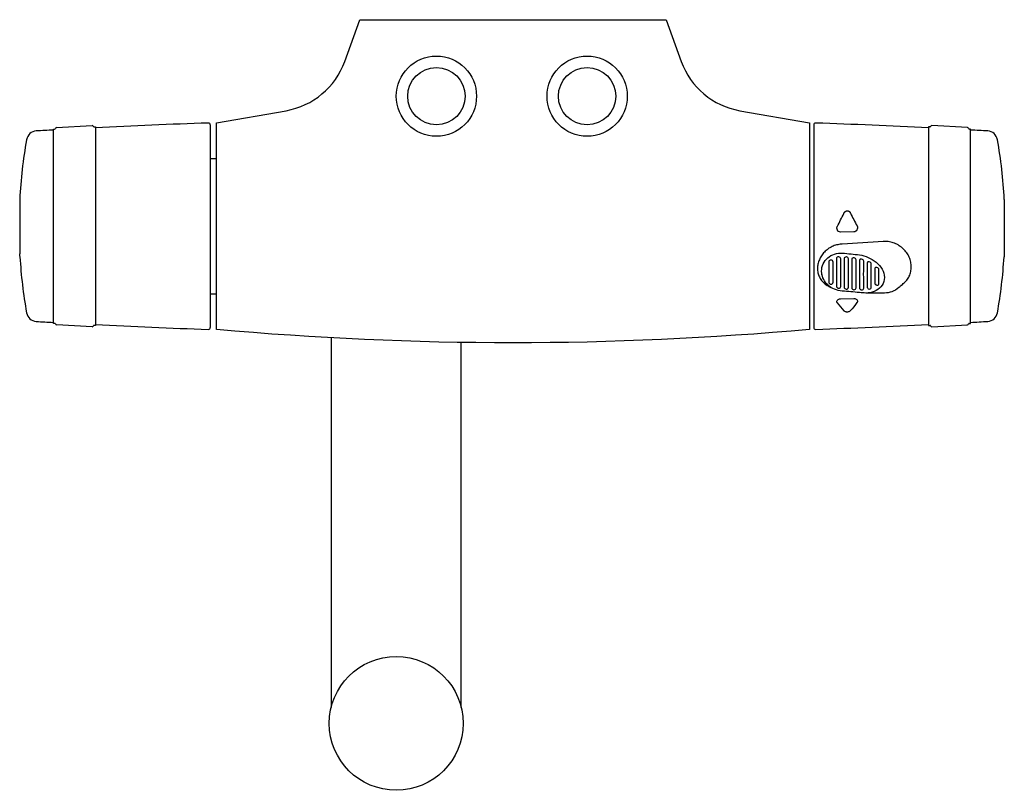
# Model space of a CAD drawing. Header units: millimetres. Extents: x -129 to 128, y -202 to 0.
import ezdxf

# ---------------------------------------------------------------- set-up
doc = ezdxf.new("R2010")
doc.units = ezdxf.units.MM
doc.header["$MEASUREMENT"] = 0
doc.layers.add('PLANNING', color=1, linetype='Continuous')

# ---------------------------------------------------------------- blocks, each defined once
blk = doc.blocks.new('94960000_t')
at = {"layer": 'PLANNING'}
for p, q in [((-119.25, -28.18), (-109.97, -27.7)), ((-109.41, -28.04), (-109.1, -28.02)), ((-109.1, -28.02), (-109.1, -79.98)), ((-79.1, -27.52), (-79.1, -80.48)), ((78.6, -27.52), (78.6, -80.48)), ((108.91, -28.04), (108.6, -28.02)), ((108.6, -28.02), (108.6, -79.98)), ((118.75, -28.18), (109.47, -27.69)), ((-120.1, -28.6), (-119.78, -28.59)), ((-120.1, -79.4), (-120.1, -28.6)), ((119.6, -28.6), (119.28, -28.59)), ((119.6, -79.4), (119.6, -28.6)), ((-79.1, -36.32), (-77.5, -36.32)), ((-128.91, -46.99), (-128.91, -60.74)), ((128.41, -46.99), (128.41, -60.73)), ((-128.91, -60.74), (-128.88, -61.21)), ((128.41, -60.73), (128.39, -61.2)), ((-128.85, -61.88), (-128.85, -62.01)), ((128.35, -61.87), (128.35, -62.01)), ((-79.1, -71.68), (-77.5, -71.68)), ((92.83, -70.14), (92.83, -70.14)), ((-119.7, -79.42), (-120.1, -79.4)), ((119.2, -79.42), (119.6, -79.4)), ((-109.97, -80.29), (-119.24, -79.8)), ((-109.1, -79.98), (-109.5, -79.96)), ((108.6, -79.98), (109, -79.96)), ((109.47, -80.29), (118.75, -79.8)), ((-47.5, -83.19), (-47.5, -179.85)), ((-13.5, -179.85), (-13.5, -84.39))]:
    blk.add_line(p, q, dxfattribs=at)
for points in [[(-39.99, 0), (40, 0), (43.98, -10.94, 0.267941), (59.3, -23.79), (77.5, -27), (77.5, -81, -0.045161), (-77.5, -81), (-77.5, -27.01), (-59.29, -23.8, 0.26772), (-43.98, -10.95), (-39.99, 0)], [(85.12, -55.4, -0.126734), (84.8, -55.07, -0.132669), (84.65, -54.52, -0.091894), (84.72, -54.13, -0.035032), (84.78, -54.02, 0.005649), (86.48, -50.67, 0.011057), (86.54, -50.52), (86.56, -50.49), (86.58, -50.46), (86.59, -50.43), (86.61, -50.4), (86.63, -50.37), (86.65, -50.35), (86.67, -50.32), (86.69, -50.29), (86.71, -50.27), (86.73, -50.25), (86.76, -50.22), (86.78, -50.2), (86.81, -50.18), (86.82, -50.17), (86.83, -50.16), (86.84, -50.15), (86.86, -50.14), (86.87, -50.13), (86.89, -50.12), (86.91, -50.1), (86.94, -50.08), (86.96, -50.07), (86.99, -50.05), (87, -50.05), (87.02, -50.04), (87.03, -50.04), (87.05, -50.03), (87.06, -50.02), (87.07, -50.02), (87.09, -50.01), (87.1, -50.01), (87.12, -50), (87.13, -50), (87.15, -50), (87.16, -49.99), (87.18, -49.99), (87.19, -49.99), (87.21, -49.98), (87.22, -49.98), (87.24, -49.98), (87.25, -49.98), (87.27, -49.97), (87.28, -49.97), (87.3, -49.97), (87.31, -49.97), (87.33, -49.97), (87.34, -49.97), (87.36, -49.97), (87.37, -49.97), (87.39, -49.97), (87.41, -49.97), (87.42, -49.97), (87.44, -49.97), (87.45, -49.97), (87.47, -49.97), (87.48, -49.98), (87.5, -49.98), (87.52, -49.98), (87.53, -49.98), (87.55, -49.99), (87.56, -49.99), (87.58, -50), (87.59, -50), (87.61, -50), (87.62, -50.01), (87.64, -50.01), (87.65, -50.02), (87.67, -50.03), (87.68, -50.03), (87.69, -50.04), (87.71, -50.04), (87.72, -50.05), (87.74, -50.06), (87.75, -50.06), (87.76, -50.07), (87.78, -50.08), (87.79, -50.09), (87.8, -50.09), (87.82, -50.1), (87.83, -50.11), (87.84, -50.12), (87.86, -50.13), (87.87, -50.14), (87.88, -50.15), (87.9, -50.16), (87.92, -50.18), (87.94, -50.2), (87.97, -50.22), (87.99, -50.24), (88.01, -50.27), (88.03, -50.29), (88.05, -50.32), (88.07, -50.35), (88.09, -50.37), (88.11, -50.4), (88.12, -50.43), (88.14, -50.46), (88.16, -50.49, 0.011202), (88.22, -50.63, 0.005875), (89.92, -53.92, -0.126947), (90.05, -54.43, -0.021662), (90.04, -54.55, -0.110021), (89.9, -54.99, -0.117324), (89.57, -55.33, -0.138675), (89.12, -55.47), (85.58, -55.53, -0.140924), (85.12, -55.4)], [(101.37, -69.5, 0.006923), (101.51, -69.41, 0.023795), (102.02, -69.02, 0.025551), (102.48, -68.58, 0.026363), (102.9, -68.11, 0.054414), (103.56, -67.05, 0.056894), (103.96, -65.88, 0.055005), (104.1, -64.64, 0.026888), (104.07, -64, 0.026422), (103.96, -63.36, 0.025431), (103.79, -62.74, 0.025498), (103.56, -62.12, 0.048786), (102.9, -60.96, 0.048285), (102.02, -59.93, 0.048182), (100.95, -59.09, 0.024955), (100.35, -58.74, 0.024579), (99.73, -58.46, 0.0506), (98.4, -58.09, 0.051041), (97.01, -57.99, 0.008436), (96.78, -58, -0.000724), (86.05, -58.69), (85.8, -58.7, 0.047891), (84.58, -58.9, 0.023742), (83.98, -59.08, 0.023332), (83.4, -59.33, 0.045275), (82.34, -59.96, 0.04584), (81.4, -60.77, 0.044292), (80.64, -61.72, 0.024023), (80.33, -62.24, 0.022568), (80.07, -62.78, 0.04872), (79.72, -63.91, 0.026177), (79.63, -64.48, 0.025578), (79.6, -65.05, 0.026286), (79.63, -65.61, 0.027594), (79.72, -66.17, 0.054518), (80.07, -67.21, 0.055189), (80.64, -68.16, 0.051221), (81.41, -68.97, 0.024585), (81.86, -69.32, 0.023603), (82.34, -69.63, 0.031348), (83.07, -69.99)], [(80.65, -65.75, -0.216776), (82.26, -62.29, -0.195531), (86.1, -61.05, -0.015021), (90.6, -61.5, -0.06354), (92.82, -62.15, -0.062361), (94.9, -63.41, -0.096285), (96.49, -65.21, -0.127136), (97.06, -67.37, -0.140651), (96.5, -69.42, -0.132782), (94.91, -70.85, -0.099766), (92.83, -71.45, -0.021274), (92.26, -71.47, -0.027644), (90.54, -71.36, 0.012696), (86.07, -70.98, -0.172569), (82.27, -69.35, -0.174973), (80.68, -66.23, -0.027826), (80.65, -65.75)], [(83.08, -69.17, 0.023523), (83.14, -69.17, 0.40549), (83.68, -68.66), (83.68, -63.36, 0.392977), (83.12, -62.86), (83.08, -62.85, 0.411214), (82.52, -63.34), (82.52, -68.64, 0.397304), (83.08, -69.17)], [(84.53, -69.68, 0.389207), (85.08, -70.23), (85.12, -70.23, 0.420187), (85.68, -69.73, 0.005878), (85.67, -62.52, 0.37147), (85.14, -62.01, 0.019689), (85.08, -62.01, 0.425), (84.53, -62.46), (84.53, -65.99, 0.002513), (84.53, -69.68)], [(86.53, -69.89, 0.383484), (87.08, -70.46), (87.12, -70.46, 0.427584), (87.67, -69.96, 0.001606), (87.66, -66.16, 0.004914), (87.67, -62.57, 0.35719), (87.14, -62.05, 0.017687), (87.08, -62.05, 0.440196), (86.53, -62.48, 0.002341), (86.53, -66.08), (86.53, -69.89)], [(88.54, -62.65), (88.54, -66.22, 0.000795), (88.54, -70.04, 0.379827), (89.08, -70.61), (89.12, -70.61, 0.431799), (89.66, -70.11, 0.002044), (89.66, -66.33, 0.006339), (89.67, -62.79, 0.343469), (89.14, -62.26), (89.08, -62.25, 0.45689), (88.54, -62.65)], [(91.09, -62.62), (91.07, -62.62), (91.06, -62.62), (91.05, -62.62), (91.03, -62.62), (91.02, -62.61), (91.01, -62.61), (90.99, -62.61), (90.98, -62.61), (90.97, -62.61), (90.95, -62.62), (90.94, -62.62), (90.93, -62.62), (90.92, -62.62), (90.9, -62.62), (90.89, -62.62), (90.88, -62.62), (90.87, -62.63), (90.86, -62.63), (90.84, -62.63), (90.83, -62.64), (90.82, -62.64), (90.81, -62.64), (90.8, -62.65), (90.79, -62.65), (90.78, -62.66), (90.77, -62.66), (90.76, -62.67), (90.75, -62.67), (90.74, -62.68), (90.73, -62.68), (90.72, -62.69), (90.71, -62.7), (90.7, -62.7), (90.69, -62.71), (90.68, -62.72), (90.67, -62.72), (90.66, -62.73), (90.65, -62.74), (90.64, -62.75), (90.64, -62.76), (90.63, -62.76), (90.62, -62.77), (90.62, -62.78), (90.61, -62.79), (90.6, -62.8), (90.6, -62.81), (90.59, -62.82), (90.59, -62.83), (90.58, -62.84), (90.58, -62.85), (90.57, -62.86), (90.57, -62.87), (90.57, -62.88), (90.56, -62.89), (90.56, -62.9), (90.56, -62.91), (90.55, -62.92), (90.55, -62.93), (90.55, -62.94), (90.55, -62.95), (90.55, -62.97), (90.55, -62.98), (90.55, -62.99), (90.55, -63, 0.001807), (90.55, -66.41, 0.000949), (90.55, -70.09, 0.376567), (91.08, -70.67), (91.12, -70.67, 0.434967), (91.66, -70.18, 0.002263), (91.65, -66.54, 0.007408), (91.66, -63.17, 0.331039), (91.13, -62.63), (91.09, -62.62)], [(93.08, -70.44), (93.12, -70.44, 0.440492), (93.65, -69.95, 0.00187), (93.64, -66.81, 0.007106), (93.65, -63.89, 0.322079), (93.13, -63.33), (93.09, -63.32), (93.07, -63.32), (93.06, -63.32), (93.05, -63.32), (93.03, -63.32), (93.02, -63.32), (93.01, -63.32), (92.99, -63.31), (92.98, -63.31), (92.97, -63.31), (92.96, -63.31), (92.94, -63.32), (92.93, -63.32), (92.92, -63.32), (92.91, -63.32), (92.89, -63.32), (92.88, -63.32), (92.87, -63.32), (92.86, -63.33), (92.85, -63.33), (92.84, -63.33), (92.83, -63.34), (92.81, -63.34), (92.8, -63.34), (92.79, -63.35), (92.78, -63.35), (92.77, -63.36), (92.76, -63.36), (92.75, -63.37), (92.74, -63.37), (92.73, -63.38), (92.72, -63.38), (92.71, -63.39), (92.7, -63.39), (92.69, -63.4), (92.68, -63.41), (92.68, -63.42), (92.67, -63.42), (92.66, -63.43), (92.65, -63.44), (92.64, -63.45), (92.64, -63.46), (92.63, -63.46), (92.62, -63.47), (92.62, -63.48), (92.61, -63.49), (92.61, -63.5), (92.6, -63.51), (92.6, -63.52), (92.59, -63.53), (92.59, -63.54), (92.58, -63.55), (92.58, -63.56), (92.57, -63.57), (92.57, -63.58), (92.57, -63.59), (92.57, -63.6), (92.56, -63.61), (92.56, -63.62), (92.56, -63.63), (92.56, -63.64), (92.56, -63.66), (92.56, -63.67), (92.56, -63.68), (92.56, -63.69, 0.001443), (92.56, -69.84, 0.372082), (93.08, -70.44)], [(95.08, -69.44, 0.021657), (95.14, -69.45, 0.448062), (95.64, -68.99, 0.004821), (95.63, -67.13), (95.63, -65.37, 0.326393), (95.12, -64.78), (95.08, -64.77, 0.501887), (94.57, -65.15, 0.000335), (94.57, -68.84, 0.360564), (95.08, -69.44)], [(101.37, -69.5, -0.037518), (100.85, -70.05, -0.097882), (99.03, -71.14, -0.0865), (97.1, -71.47), (92.28, -71.47)], [(86.88, -76.37, -0.095789), (86.6, -76.19, -0.023607), (86.52, -76.11, -0.01192), (84.8, -74.07, -0.041273), (84.73, -73.97, -0.133702), (84.65, -73.67, -0.026108), (84.66, -73.61, -0.146102), (84.8, -73.3, -0.109351), (85.13, -73.07, -0.09743), (85.58, -72.97), (89.11, -72.91, -0.099662), (89.56, -72.99, -0.108911), (89.89, -73.2, -0.151397), (90.04, -73.5, -0.043605), (90.05, -73.58, -0.131495), (89.97, -73.88, -0.0329), (89.9, -73.98, -0.011723), (88.18, -76.08, -0.031239), (88.1, -76.16, -0.090563), (87.8, -76.36, -0.053386), (87.57, -76.43, -0.046007), (87.31, -76.45, -0.051618), (87.07, -76.42, -0.040621), (86.88, -76.37)]]:
    blk.add_lwpolyline(points, format="xyb", dxfattribs=at)
for centre, radius in [((-20, -20), 10.48), ((19.38, -20), 10.48), ((-20, -20), 7.5), ((19.38, -20), 7.5), ((-30.5, -184), 17.5)]:
    blk.add_circle(centre, radius, dxfattribs=at)
for centre, radius, start, end in [((-119.23, -28.56), 0.375, 93.0168, 159.4433), ((-109.97, -28.07), 0.374, 26.5026, 90.177), ((-109.42, -27.79), 0.249, 206.5026, 270.5868), ((-9.29, -2024.36), 1998.58, 92.01623, 92.86247), ((-79.6, -27.52), 0.5, 0.0022, 91.0184), ((79.1, -27.52), 0.5, 88.9839, 180), ((8.87, -2024.37), 1998.58, 87.13978, 87.98602), ((108.92, -27.79), 0.249, 269.4155, 333.4997), ((109.47, -28.07), 0.374, 89.8253, 153.4997), ((118.73, -28.56), 0.375, 20.559, 86.9854), ((-124.41, -31.85), 2.75, 93.3063, 170.0926), ((-9.42, -2022.29), 1996.51, 93.17792, 93.30629), ((-119.81, -28.34), 0.251, 276.6564, 339.4433), ((119.31, -28.34), 0.251, 200.559, 263.3459), ((9, -2022.29), 1996.51, 86.69596, 86.82433), ((123.91, -31.85), 2.75, 9.9096, 86.696), ((0.9, -54), 130, 169.981, 176.911), ((-1.4, -54), 130, 3.0912, 10.0212), ((-160.43, -63.07), 31.61, 2.1621, 3.38), ((159.94, -63.07), 31.61, 176.6223, 177.8402), ((0.9, -54), 130, 183.5358, 190.0236), ((-1.4, -54), 130, 349.9787, 356.4664), ((85.35, -65.7), 4.7, 191.0918, 194.1013), ((95.09, -68.9), 0.372, 225.7269, 245.3071), ((-124.41, -76.15), 2.75, 189.9118, 266.6983), ((123.91, -76.15), 2.75, 273.3039, 350.0905), ((-9.38, 1917.78), 2000, 266.69832, 266.82647), ((-119.8, -79.64), 0.242, 20.2498, 65.7329), ((-119.23, -79.43), 0.372, 200.2498, 267.3035), ((-9.45, 1916.37), 1998.58, 267.14203, 267.98827), ((8.87, 1916.37), 1998.58, 272.01398, 272.86022), ((118.73, -79.43), 0.372, 272.6988, 339.7525), ((119.3, -79.64), 0.242, 114.2693, 159.7525), ((8.8, 1917.78), 2000, 273.17578, 273.30393), ((-109.97, -79.91), 0.376, 269.9714, 333.353), ((-109.42, -80.19), 0.246, 109.0202, 153.353), ((-79.6, -80.48), 0.5, 268.9861, 0.0022), ((79.1, -80.48), 0.5, 180, 271.0161), ((108.92, -80.19), 0.246, 26.6492, 70.9821), ((109.47, -79.91), 0.376, 206.6492, 270.0308)]:
    blk.add_arc(centre, radius, start, end, dxfattribs=at)

msp = doc.modelspace()

# ---------------------------------------------------------------- block references
msp.add_blockref('94960000_t', (0, 0))

doc.saveas('drawing.dxf')
